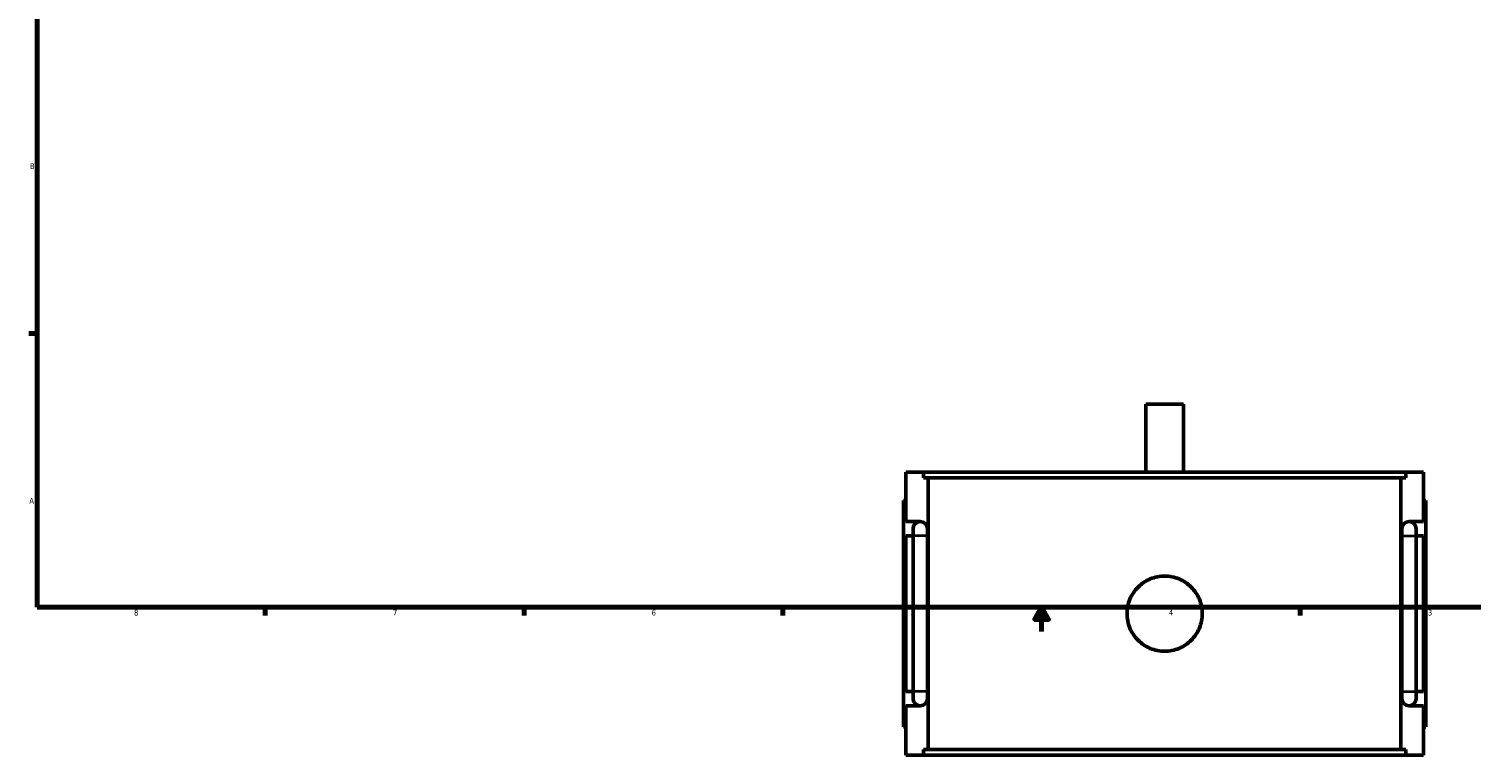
# Model space of a CAD drawing. Header units: inches. Extents: x -1 to 49.1, y -1.4 to 48.5.
# Tile 1 of 9: x 0.4 to 24.1, y -1.4 to 10.5. Entities that reach past the tile are written whole.
import ezdxf

# ---------------------------------------------------------------- set-up
doc = ezdxf.new("R2010")
doc.units = ezdxf.units.IN
doc.header["$MEASUREMENT"] = 0
for name, color, linetype, lineweight in [('Border (ANSI)', 7, 'Continuous', 70), ('Visible (ANSI)', 7, 'Continuous', 50), ('Visible Narrow (ANSI)', 7, 'Continuous', 35)]:
    doc.layers.add(name, color=color, linetype=linetype, lineweight=lineweight)
doc.styles.add('Note Text (ANSI)', font='tahoma.ttf')

# ---------------------------------------------------------------- blocks, each defined once
blk = doc.blocks.new('Borders Default Border')
at = {"layer": 'Border (ANSI)'}
for p, q in [((0.5, 5.5), (0.366, 5.5)), ((4.25, 1), (4.25, 0.866)), ((8.5, 1), (8.5, 0.866)), ((12.75, 1), (12.75, 0.866)), ((21.25, 1), (21.25, 0.866))]:
    blk.add_line(p, q, dxfattribs=at)
at = {"layer": 'Border (ANSI)', "flags": 128}
for points in [[(0.5, 1), (0.5, 21), (33.5, 21), (33.5, 1), (0.5, 1)], [(17, 0.6), (17, 1), (16.885, 0.8), (17.115, 0.8), (17, 1)]]:
    blk.add_lwpolyline(points, dxfattribs=at)
at = {"layer": 'Border (ANSI)', "color": 5, "true_color": 0x0000ff, "char_height": 0.0945, "attachment_point": 7, "style": 'Note Text (ANSI)'}
for s, insert in [('B', (0.384, 8.203)), ('A', (0.373, 2.703)), ('8', (2.094, 0.863)), ('7', (6.346, 0.866)), ('6', (10.595, 0.864)), ('5', (14.847, 0.864)), ('4', (19.092, 0.866)), ('3', (23.346, 0.864))]:
    blk.add_mtext(s, dxfattribs=dict(at, insert=insert))

msp = doc.modelspace()

# ---------------------------------------------------------------- linework, layer by layer
at = {"layer": 'Visible (ANSI)'}
for p, q in [((19.333, 4.335), (18.711, 4.335)), ((18.711, 3.22), (18.711, 4.335)), ((19.333, 3.22), (19.333, 4.335)), ((14.772, 3.22), (15.059, 3.22)), ((14.772, 2.408), (14.772, 3.22)), ((15.059, 3.127), (15.059, 3.22)), ((22.984, 3.22), (15.059, 3.22)), ((15.059, 3.127), (22.984, 3.127)), ((15.14, -1.337), (15.14, 3.127)), ((22.903, -1.337), (22.903, 3.127)), ((22.984, 3.22), (23.272, 3.22)), ((22.984, 3.22), (22.984, 3.127)), ((23.272, 2.408), (23.272, 3.22)), ((14.772, 2.755), (14.732, 2.755)), ((14.732, -0.965), (14.732, 2.755)), ((23.272, 2.755), (23.311, 2.755)), ((23.311, -0.965), (23.311, 2.755)), ((14.772, 2.408), (15.008, 2.408)), ((23.036, 2.408), (23.272, 2.408)), ((14.772, -0.382), (14.772, 2.172)), ((14.89, 2.172), (14.772, 2.172)), ((14.89, 2.29), (14.89, 2.172)), ((14.89, -0.382), (14.89, 2.172)), ((15.126, 2.172), (15.126, 2.29)), ((15.126, -0.382), (15.126, 2.172)), ((22.918, 2.29), (22.918, 2.172)), ((22.918, 2.172), (22.918, -0.382)), ((23.154, 2.172), (23.154, 2.29)), ((23.272, 2.172), (23.154, 2.172)), ((23.154, 2.172), (23.154, -0.382)), ((23.272, -0.382), (23.272, 2.172)), ((14.772, -0.382), (14.89, -0.382)), ((14.89, -0.382), (14.89, -0.5)), ((15.126, -0.5), (15.126, -0.382)), ((22.918, -0.382), (22.918, -0.5)), ((23.154, -0.382), (23.272, -0.382)), ((23.154, -0.5), (23.154, -0.382)), ((14.772, -1.43), (14.772, -0.618)), ((15.008, -0.618), (14.772, -0.618)), ((23.272, -0.618), (23.036, -0.618)), ((23.272, -1.43), (23.272, -0.618)), ((14.732, -0.965), (14.772, -0.965)), ((23.311, -0.965), (23.272, -0.965)), ((15.059, -1.337), (22.984, -1.337)), ((15.059, -1.43), (15.059, -1.337)), ((22.984, -1.337), (22.984, -1.43)), ((15.059, -1.43), (14.772, -1.43)), ((22.984, -1.43), (15.059, -1.43)), ((23.272, -1.43), (22.984, -1.43))]:
    msp.add_line(p, q, dxfattribs=at)
for centre, start, end in [((15.008, 2.29), 90, 180), ((15.008, 2.29), 0, 90), ((23.036, 2.29), 90, 180), ((23.036, 2.29), 0, 90), ((15.008, -0.5), 180, 270), ((15.008, -0.5), 270, 0), ((23.036, -0.5), 180, 270), ((23.036, -0.5), 270, 0)]:
    msp.add_arc(centre, 0.118, start, end, dxfattribs=at)
msp.add_open_spline([(19.639, 0.895), (19.639, 0.856), (19.635, 0.816), (19.62, 0.737), (19.608, 0.697), (19.576, 0.621), (19.557, 0.584), (19.511, 0.517), (19.486, 0.486), (19.431, 0.431), (19.4, 0.406), (19.333, 0.36), (19.296, 0.341), (19.22, 0.309), (19.181, 0.297), (19.101, 0.282), (19.061, 0.278), (18.983, 0.278), (18.943, 0.282), (18.863, 0.297), (18.823, 0.309), (18.747, 0.341), (18.711, 0.36), (18.644, 0.406), (18.613, 0.431), (18.558, 0.486), (18.532, 0.517), (18.487, 0.584), (18.467, 0.621), (18.436, 0.697), (18.424, 0.737), (18.408, 0.816), (18.405, 0.856), (18.405, 0.934), (18.408, 0.974), (18.424, 1.054), (18.436, 1.094), (18.467, 1.17), (18.487, 1.206), (18.532, 1.274), (18.558, 1.304), (18.613, 1.359), (18.644, 1.385), (18.711, 1.43), (18.747, 1.45), (18.823, 1.481), (18.863, 1.493), (18.943, 1.509), (18.983, 1.513), (19.061, 1.513), (19.101, 1.509), (19.181, 1.493), (19.22, 1.481), (19.296, 1.45), (19.333, 1.43), (19.4, 1.385), (19.431, 1.359), (19.486, 1.304), (19.511, 1.274), (19.557, 1.206), (19.576, 1.17), (19.608, 1.094), (19.62, 1.054), (19.635, 0.974), (19.639, 0.934), (19.639, 0.895)], degree=3, knots=[0, 0, 0, 0, 0.295842, 0.295842, 0.591684, 0.591684, 0.887526, 0.887526, 1.183368, 1.183368, 1.479204, 1.479204, 1.77504, 1.77504, 2.070876, 2.070876, 2.366712, 2.366712, 2.662549, 2.662549, 2.958385, 2.958385, 3.254221, 3.254221, 3.550057, 3.550057, 3.845899, 3.845899, 4.141741, 4.141741, 4.437583, 4.437583, 4.733425, 4.733425, 5.029267, 5.029267, 5.325109, 5.325109, 5.620951, 5.620951, 5.916793, 5.916793, 6.212629, 6.212629, 6.508465, 6.508465, 6.804301, 6.804301, 7.100137, 7.100137, 7.395974, 7.395974, 7.69181, 7.69181, 7.987646, 7.987646, 8.283482, 8.283482, 8.579324, 8.579324, 8.875166, 8.875166, 9.171008, 9.171008, 9.46685, 9.46685, 9.46685, 9.46685], dxfattribs=at)
at = {"layer": 'Visible Narrow (ANSI)'}
for p, q in [((15.125, 2.172), (14.891, 2.172)), ((22.919, 2.172), (23.152, 2.172)), ((15.125, -0.382), (14.891, -0.382)), ((22.919, -0.382), (23.152, -0.382))]:
    msp.add_line(p, q, dxfattribs=at)

# ---------------------------------------------------------------- block references
msp.add_blockref('Borders Default Border', (0, 0))

doc.saveas('drawing.dxf')
